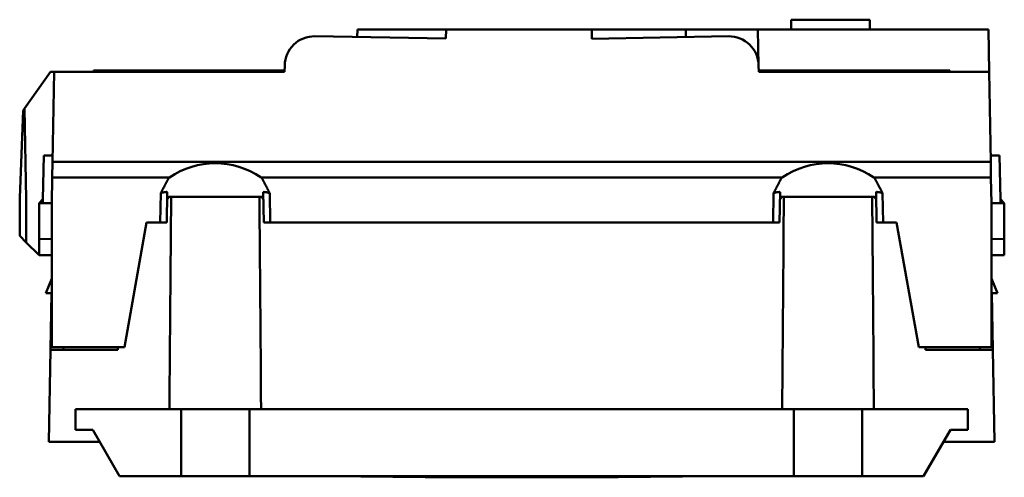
# Model space of a CAD drawing. Header units: millimetres. Extents: x 71 to 291, y 86 to 236.
# Tile 5 of 5: x 215 to 291, y 200 to 236. Entities that reach past the tile are written whole.
import ezdxf

# ---------------------------------------------------------------- set-up
doc = ezdxf.new("R2010")
doc.units = ezdxf.units.MM
doc.layers.add('Arêtes visibles(celduc)', color=7, linetype='Continuous', lineweight=50)

msp = doc.modelspace()

# ---------------------------------------------------------------- linework, layer by layer
at = {"layer": 'Arêtes visibles(celduc)'}
for p, q in [((280.539, 235.801), (274.439, 235.801)), ((274.439, 235.801), (274.439, 235.051)), ((280.539, 235.801), (280.539, 235.051)), ((240.723, 234.454), (240.734, 235.051)), ((240.734, 235.051), (247.629, 235.051)), ((247.629, 235.051), (247.616, 234.333)), ((247.629, 235.051), (258.939, 235.051)), ((265.156, 235.051), (258.939, 235.051)), ((258.952, 234.326), (258.939, 235.051)), ((265.156, 235.051), (265.156, 235.051)), ((265.156, 235.051), (266.25, 235.051)), ((266.25, 235.051), (271.851, 235.051)), ((266.25, 235.051), (266.26, 234.454)), ((271.851, 235.051), (289.751, 235.051)), ((271.851, 235.051), (271.9, 232.252)), ((289.809, 231.751), (289.751, 235.051)), ((247.616, 234.333), (237.429, 234.511)), ((258.952, 234.326), (269.56, 234.511)), ((214.879, 228.894), (216.902, 231.751)), ((216.902, 231.751), (220.223, 231.751)), ((217.18, 231.751), (217.058, 224.759)), ((217.18, 231.751), (235.081, 231.751)), ((220.223, 231.851), (220.223, 231.751)), ((235.082, 231.851), (220.223, 231.851)), ((235.081, 231.751), (235.089, 232.252)), ((271.9, 232.252), (271.908, 231.751)), ((286.766, 231.851), (271.907, 231.851)), ((271.908, 231.751), (289.809, 231.751)), ((286.766, 231.751), (286.766, 231.851)), ((289.931, 224.759), (289.809, 231.751)), ((214.78, 228.754), (214.502, 221.953)), ((214.78, 228.754), (214.879, 228.894)), ((215.002, 221.851), (214.879, 228.894)), ((216.366, 225.251), (216.307, 221.851)), ((217.067, 225.251), (216.366, 225.251)), ((290.623, 225.251), (289.922, 225.251)), ((290.682, 221.851), (290.623, 225.251)), ((217.058, 224.759), (217.037, 223.551)), ((289.931, 224.759), (217.058, 224.759)), ((289.952, 223.551), (289.931, 224.759)), ((217.037, 223.551), (217.002, 221.551)), ((226.107, 223.551), (217.037, 223.551)), ((226.107, 223.551), (226.137, 223.551)), ((233.252, 223.551), (233.282, 223.551)), ((273.707, 223.551), (233.282, 223.551)), ((273.707, 223.551), (273.737, 223.551)), ((280.852, 223.551), (280.882, 223.551)), ((289.952, 223.551), (280.882, 223.551)), ((289.987, 221.551), (289.952, 223.551)), ((214.502, 221.953), (214.502, 221.951)), ((214.502, 221.951), (214.502, 219)), ((215.002, 218.5), (215.002, 221.851)), ((216.302, 221.846), (216.002, 221.551)), ((216.307, 221.851), (216.302, 221.846)), ((216.302, 221.551), (216.302, 221.846)), ((225.461, 222.317), (225.422, 220.051)), ((225.922, 220.051), (225.963, 222.415)), ((233.294, 222.051), (226.095, 222.051)), ((233.426, 222.415), (233.467, 220.051)), ((233.967, 220.051), (233.928, 222.317)), ((273.061, 222.317), (273.022, 220.051)), ((273.522, 220.051), (273.563, 222.415)), ((280.894, 222.051), (273.695, 222.051)), ((281.026, 222.415), (281.067, 220.051)), ((281.567, 220.051), (281.528, 222.317)), ((290.682, 221.851), (290.687, 221.846)), ((290.987, 221.551), (290.687, 221.846)), ((290.687, 221.551), (290.687, 221.846)), ((217.002, 221.551), (216.002, 221.551)), ((216.002, 221.551), (216.002, 218.771)), ((217.002, 218.753), (217.002, 221.551)), ((290.987, 221.551), (289.987, 221.551)), ((289.987, 221.551), (289.987, 218.753)), ((290.987, 218.771), (290.987, 221.551)), ((222.654, 210.351), (224.365, 220.051)), ((224.365, 220.051), (225.422, 220.051)), ((225.422, 220.051), (225.922, 220.051)), ((233.467, 220.051), (233.967, 220.051)), ((233.967, 220.051), (273.022, 220.051)), ((273.022, 220.051), (273.522, 220.051)), ((281.067, 220.051), (281.567, 220.051)), ((281.567, 220.051), (282.624, 220.051)), ((282.624, 220.051), (284.335, 210.351)), ((215.002, 218.5), (214.502, 219)), ((216.002, 218.771), (217.002, 218.753)), ((216.002, 217.5), (216.002, 218.771)), ((217.002, 218.753), (217.002, 210.351)), ((289.987, 218.753), (290.987, 218.771)), ((289.987, 210.351), (289.987, 218.753)), ((290.987, 217.5), (290.987, 218.771)), ((215.002, 218.5), (216.002, 217.5)), ((217.002, 217.5), (216.002, 217.5)), ((289.987, 217.5), (290.987, 217.5)), ((217.002, 216.322), (216.99, 215.657)), ((289.999, 215.657), (289.987, 216.322)), ((216.521, 214.551), (217.002, 215.684)), ((290.468, 214.551), (289.987, 215.684)), ((217.002, 214.551), (216.521, 214.551)), ((216.971, 214.551), (216.894, 210.152)), ((289.987, 214.551), (290.468, 214.551)), ((290.095, 210.152), (290.018, 214.551)), ((217.002, 210.351), (222.654, 210.351)), ((217.894, 210.152), (217.898, 210.351)), ((222.119, 210.351), (222.119, 210.152)), ((284.335, 210.351), (289.987, 210.351)), ((284.87, 210.152), (284.87, 210.351)), ((289.091, 210.351), (289.095, 210.152)), ((216.894, 210.152), (216.769, 203.001)), ((216.894, 210.152), (218.194, 210.152)), ((222.119, 210.152), (218.194, 210.152)), ((288.795, 210.152), (284.87, 210.152)), ((288.795, 210.152), (290.095, 210.152)), ((290.219, 203.001), (290.095, 210.152)), ((218.844, 205.551), (227.044, 205.551)), ((218.844, 203.951), (218.844, 205.551)), ((227.044, 205.551), (232.344, 205.551)), ((227.044, 200.351), (227.044, 205.551)), ((232.344, 205.551), (274.644, 205.551)), ((232.344, 205.551), (232.344, 200.351)), ((274.644, 205.551), (279.944, 205.551)), ((274.644, 200.351), (274.644, 205.551)), ((279.944, 205.551), (288.144, 205.551)), ((279.944, 205.551), (279.944, 200.351)), ((288.144, 205.551), (288.144, 203.951)), ((220.189, 203.951), (218.844, 203.951)), ((222.267, 200.351), (220.189, 203.951)), ((286.8, 203.951), (284.722, 200.351)), ((288.144, 203.951), (286.8, 203.951)), ((218.069, 203.001), (216.769, 203.001)), ((220.737, 203.001), (218.069, 203.001)), ((288.92, 203.001), (286.252, 203.001)), ((290.219, 203.001), (288.92, 203.001)), ((227.044, 200.351), (222.267, 200.351)), ((232.344, 200.351), (227.044, 200.351)), ((274.644, 200.351), (232.344, 200.351)), ((245.994, 200.251), (238.494, 200.351)), ((260.994, 200.251), (245.994, 200.251)), ((268.494, 200.351), (260.994, 200.251)), ((279.944, 200.351), (274.644, 200.351)), ((284.722, 200.351), (279.944, 200.351))]:
    msp.add_line(p, q, dxfattribs=at)
for centre, start, end in [((237.389, 232.212), 89, 179), ((269.6, 232.212), 1, 91)]:
    msp.add_arc(centre, 2.3, start, end, dxfattribs=at)
for centre, major_axis, ratio, start_param, end_param in [((229.694, 217.189), (0, 7.456), 0.914747, 5.734565, 6.831806), ((277.294, 217.189), (0, 7.456), 0.914747, 5.734565, 6.831806), ((229.694, 95.2), (0, -259.923), 0.015117, 4.202552, 4.273919), ((229.694, 95.2), (0, -259.923), 0.015117, 2.009267, 2.080634), ((277.294, 95.2), (0, -259.923), 0.015117, 4.202552, 4.273919), ((277.294, 95.2), (0, -259.923), 0.015117, 2.009267, 2.080634)]:
    msp.add_ellipse(centre, major_axis=major_axis, ratio=ratio, start_param=start_param, end_param=end_param, dxfattribs=at)
for points, weights in [([(226.107, 223.551), (226.044, 223.434), (225.979, 223.313)], [5032.73217254, 5003.23872353, 4973.0526559]), ([(233.41, 223.313), (233.345, 223.434), (233.282, 223.551)], [4973.05265589, 5003.23872352, 5032.73217253]), ([(273.707, 223.551), (273.644, 223.434), (273.579, 223.313)], [5032.73217223, 5003.23872314, 4973.05265543]), ([(281.01, 223.313), (280.945, 223.434), (280.882, 223.551)], [4973.05265543, 5003.23872314, 5032.73217222]), ([(225.979, 223.313), (225.73, 222.847), (225.461, 222.317)], [1.00254653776, 1.00712625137, 1.00913610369]), ([(233.928, 222.317), (233.659, 222.847), (233.41, 223.313)], [1.00613544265, 1.00531946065, 1.00193185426]), ([(273.579, 223.313), (273.33, 222.847), (273.061, 222.317)], [1.00193185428, 1.00531946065, 1.00613544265]), ([(281.528, 222.317), (281.259, 222.847), (281.01, 223.313)], [1.00913610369, 1.00712625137, 1.00254653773]), ([(225.461, 222.317), (225.714, 222.427), (225.963, 222.415)], [1.08921267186, 1.09393300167, 1.09343563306]), ([(226.095, 222.051), (226.024, 221.937), (225.953, 221.819)], [1, 1.00062225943, 1.00108061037]), ([(233.436, 221.819), (233.365, 221.937), (233.294, 222.051)], [1.00108061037, 1.00062225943, 1]), ([(233.426, 222.415), (233.675, 222.427), (233.928, 222.317)], [1.09343563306, 1.09393300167, 1.08921267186]), ([(273.061, 222.317), (273.314, 222.427), (273.563, 222.415)], [1.08921267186, 1.09393300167, 1.09343563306]), ([(273.695, 222.051), (273.624, 221.937), (273.553, 221.819)], [1, 1.00062225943, 1.00108061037]), ([(281.036, 221.819), (280.965, 221.937), (280.894, 222.051)], [1.00108061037, 1.00062225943, 1]), ([(281.026, 222.415), (281.275, 222.427), (281.528, 222.317)], [1.09343563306, 1.09393300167, 1.08921267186])]:
    msp.add_rational_spline(points, weights, degree=2, dxfattribs=at)

doc.saveas('drawing.dxf')
